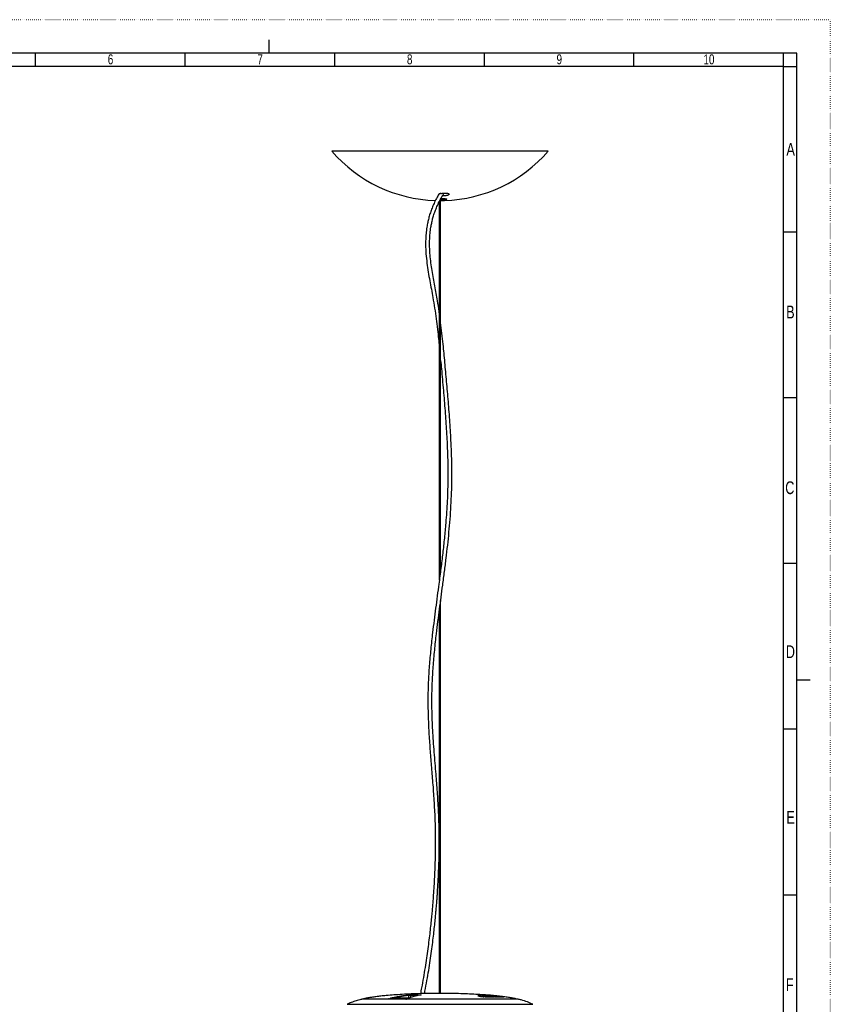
# Model space of a CAD drawing. Extents: x 0 to 594, y 0 to 841.
# Tile 17 of 17: x 291 to 594, y 473 to 841. Entities that reach past the tile are written whole.
import ezdxf

# ---------------------------------------------------------------- set-up
doc = ezdxf.new("R2010")
doc.units = 0
doc.linetypes.add('SLD-PUNTI', pattern=[0.635, 0, -0.635])
doc.linetypes.add('SLD-SOLIDO', pattern=[0])
doc.layers.get('0').update_dxf_attribs({"linetype": 'CONTINUOUS'})
doc.styles.add('SLDTEXTSTYLE2', font='ARIALN.TTF', dxfattribs={"width": 0.87})

msp = doc.modelspace()

# ---------------------------------------------------------------- linework, layer by layer
at = {"color": 7, "linetype": 'SLD-PUNTI'}
for q in [(0, 841), (594.5, 0)]:
    msp.add_line((594.5, 841), q, dxfattribs=at)
at = {"color": 7, "linetype": 'SLD-SOLIDO'}
for p, q in [((384.5, 833.5), (384.5, 828.5)), ((582, 828.5), (12.5, 828.5)), ((297.25, 823.5), (297.25, 828.5)), ((353.2, 823.5), (353.2, 828.5)), ((409.15, 823.5), (409.15, 828.5)), ((465.1, 823.5), (465.1, 828.5)), ((521.05, 823.5), (521.05, 828.5)), ((577, 823.5), (577, 828.5)), ((577, 823.5), (577, 828.5)), ((577, 823.5), (577, 828.5)), ((582, 12.5), (582, 828.5)), ((577, 823.5), (17.5, 823.5)), ((577, 17.5), (577, 823.5)), ((577, 823.5), (582, 823.5)), ((408.3, 791.79), (408.08, 791.79)), ((488.95, 791.79), (408.3, 791.79)), ((448.87, 774.05), (449.13, 774.06)), ((448.26, 772.92), (448.26, 731.39)), ((448.46, 773.32), (450.21, 773.32)), ((448.76, 635.14), (448.76, 773.32)), ((582, 761.5), (577, 761.5)), ((582, 761.5), (577, 761.5)), ((448.26, 731.39), (448.26, 631.31)), ((582, 699.5), (577, 699.5)), ((582, 699.5), (577, 699.5)), ((582, 637.5), (577, 637.5)), ((582, 637.5), (577, 637.5)), ((448.76, 476.68), (448.76, 623.68)), ((448.26, 619.89), (448.26, 476.68)), ((582, 594), (587, 594)), ((582, 575.5), (577, 575.5)), ((582, 575.5), (577, 575.5)), ((582, 513.5), (577, 513.5)), ((582, 513.5), (577, 513.5)), ((437.69, 476.15), (441.03, 476.15)), ((450.89, 476.68), (447.19, 476.68)), ((462.72, 475.64), (462.73, 475.74)), ((463.91, 475.61), (463.91, 475.69)), ((464.05, 475.75), (464.05, 475.63)), ((464.55, 475.47), (464.54, 475.55)), ((465.36, 475.38), (464.55, 475.52)), ((464.63, 475.27), (464.63, 475.38)), ((464.97, 475.28), (464.97, 475.38)), ((465.16, 475.75), (465.16, 475.67)), ((466.2, 475.75), (466.2, 475.64)), ((466.27, 475.61), (466.26, 475.67)), ((466.5, 475.45), (466.32, 475.47)), ((466.5, 475.39), (466.5, 475.49)), ((466.55, 475.27), (466.55, 475.4)), ((467.12, 475.69), (467.12, 475.75)), ((467.27, 475.59), (467.27, 475.63)), ((467.53, 475.55), (467.53, 475.63)), ((467.95, 475.51), (467.53, 475.58)), ((467.72, 475.27), (467.72, 475.39)), ((467.76, 475.7), (467.76, 475.74)), ((467.95, 475.49), (467.95, 475.52)), ((468.85, 475.27), (468.85, 475.39)), ((469.32, 475.28), (468.85, 475.35)), ((469.25, 475.72), (469.25, 475.75)), ((469.29, 475.43), (469.29, 475.47)), ((469.32, 475.28), (469.32, 475.38)), ((469.56, 475.28), (469.56, 475.38)), ((469.86, 475.28), (469.56, 475.32)), ((469.57, 475.53), (469.57, 475.54)), ((472.12, 475.42), (469.68, 475.75)), ((469.86, 475.28), (469.86, 475.38)), ((470.1, 475.28), (470.1, 475.38)), ((470.31, 475.27), (470.1, 475.3)), ((470.31, 475.27), (470.31, 475.38)), ((470.53, 475.28), (470.53, 475.38)), ((470.75, 475.28), (470.53, 475.31)), ((470.75, 475.28), (470.75, 475.38)), ((470.97, 475.27), (470.97, 475.38)), ((471.17, 475.28), (470.97, 475.3)), ((471.17, 475.28), (471.17, 475.38)), ((471.36, 475.28), (471.36, 475.38)), ((471.61, 475.27), (471.36, 475.31)), ((471.61, 475.27), (471.6, 475.38)), ((471.76, 475.28), (471.76, 475.38)), ((471.95, 475.28), (471.76, 475.3)), ((471.95, 475.28), (471.95, 475.38)), ((472.1, 475.27), (472.1, 475.38)), ((472.29, 475.28), (472.1, 475.3)), ((472.29, 475.28), (472.29, 475.38)), ((472.43, 475.28), (472.43, 475.38)), ((428.96, 474.51), (419.36, 474.51)), ((429.2, 474.54), (429.19, 474.54)), ((433.74, 475.04), (437.2, 475.04)), ((477.67, 474.51), (435.86, 474.51))]:
    msp.add_line(p, q, dxfattribs=at)
at = {"color": 8, "linetype": 'SLD-SOLIDO'}
for p, q in [((437.54, 475.91), (437.54, 475.15)), ((440.35, 475.91), (437.54, 475.91)), ((450.9, 476.68), (447.18, 476.68)), ((464.31, 475.6), (464.31, 475.66)), ((464.92, 475.61), (464.92, 475.66)), ((465.36, 475.38), (465.36, 475.48)), ((465.46, 475.62), (465.46, 475.67)), ((465.95, 475.44), (465.95, 475.48)), ((466.35, 475.27), (466.35, 475.37)), ((466.55, 475.56), (466.55, 475.66)), ((467.08, 475.62), (467.08, 475.66)), ((467.55, 475.27), (467.55, 475.37)), ((467.73, 475.38), (467.73, 475.48)), ((468.24, 475.44), (468.24, 475.48)), ((468.42, 475.69), (468.42, 475.7)), ((468.73, 475.27), (468.72, 475.37)), ((468.93, 475.62), (468.93, 475.65)), ((413.76, 472.61), (483.26, 472.61)), ((428.94, 474.51), (419.33, 474.51)), ((419.91, 474.6), (428.9, 474.6)), ((435.75, 474.54), (429.2, 474.54)), ((477.7, 474.51), (435.85, 474.51)), ((436.49, 474.68), (435.87, 474.46)), ((436.64, 474.6), (477.12, 474.6))]:
    msp.add_line(p, q, dxfattribs=at)
at = {"color": 8, "linetype": 'SLD-SOLIDO', "flags": 128}
msp.add_lwpolyline([(436.85, 475.04), (436.85, 475.07), (436.85, 475.86)], dxfattribs=at)
at = {"color": 7, "linetype": 'SLD-SOLIDO', "flags": 128}
msp.add_lwpolyline([(429.25, 474.56), (429.24, 474.56), (429.24, 474.55)], dxfattribs=at)
at = {"color": 7, "linetype": 'SLD-SOLIDO'}
for centre, radius, start, end in [((448.51, 826.74), 53.44, 220.8322, 268.1772), ((448.51, 826.74), 53.44, 271.8228, 319.1678), ((419.36, 474.36), 0.15, 90, 101.6615), ((419.98, 474.36), 0.25, 106.4096, 141.9728), ((477.05, 474.36), 0.25, 38.0272, 73.5904), ((477.67, 474.36), 0.15, 78.3385, 90)]:
    msp.add_arc(centre, radius, start, end, dxfattribs=at)
at = {"color": 8, "linetype": 'SLD-SOLIDO'}
for centre, radius, start, end in [((436.61, 475.87), 0.234, 358.7735, 81.0742), ((437.76, 475.94), 0.224, 108.4126, 186.0472), ((441.09, 476), 0.161, 115.2442, 174.1687), ((428.98, 474.42), 0.193, 116.3166, 153.145), ((429.24, 474.46), 0.216, 38.9505, 86.1132), ((435.76, 474.44), 0.102, 46.0095, 93.1199), ((435.77, 474.45), 0.104, 4.1893, 86.9111), ((435.76, 474.44), 0.101, 10.88, 37.3029), ((436.52, 474.48), 0.194, 89.3601, 121.8068), ((436.76, 474.46), 0.184, 132.7429, 164.396)]:
    msp.add_arc(centre, radius, start, end, dxfattribs=at)
at = {"color": 7, "linetype": 'SLD-SOLIDO'}
for points, knots in [([(448.11, 775.75), (447.8, 775.21), (447.14, 774.09), (446.28, 772.34), (445.52, 770.54), (444.89, 768.81), (444.39, 767.13), (443.98, 765.5), (443.62, 763.64), (443.33, 761.57), (443.16, 759.32), (443.11, 757.22), (443.15, 755.24), (443.3, 752.81), (443.61, 749.9), (444.11, 746.57), (444.68, 743.33), (445.28, 740.17), (445.91, 736.77), (446.51, 733.1), (447.08, 729.15), (447.56, 725.31), (447.95, 721.85), (448.17, 719.67), (448.26, 718.72)], [0, 0, 0, 0, 0.029321, 0.061449, 0.091628, 0.120165, 0.147317, 0.173285, 0.198234, 0.236322, 0.272449, 0.306784, 0.33939, 0.370689, 0.429691, 0.488946, 0.548133, 0.606838, 0.664621, 0.738947, 0.812589, 0.885573, 0.950211, 1, 1, 1, 1]), ([(448.26, 731.38), (448.26, 731.4), (448.24, 731.53), (448.04, 733.03), (447.66, 735.4), (447.11, 738.59), (446.58, 741.37), (446.05, 744.21), (445.54, 747.11), (445.11, 750.05), (444.82, 752.64), (444.67, 754.9), (444.61, 756.83), (444.64, 758.88), (444.79, 761.07), (445.05, 763.09), (445.39, 764.9), (445.76, 766.48), (446.24, 768.11), (446.84, 769.81), (447.58, 771.57), (448.47, 773.38), (449.33, 774.93), (449.93, 775.83), (450.14, 776.15)], [0, 0, 0, 0, 0.0009842, 0.0093887, 0.1062257, 0.1716236, 0.2380841, 0.3051953, 0.3725339, 0.4397073, 0.5064084, 0.5461319, 0.5869767, 0.6299567, 0.6751042, 0.7226133, 0.7536889, 0.7860071, 0.8197892, 0.8553367, 0.8930178, 0.9332807, 0.9766551, 1, 1, 1, 1]), ([(448.88, 775.94), (448.85, 775.94), (448.71, 775.93), (448.47, 775.91), (448.24, 775.84), (448.12, 775.79), (448.11, 775.75), (448.11, 775.75)], [0, 0, 0, 0, 0.08059, 0.395697, 0.69812, 0.92886, 1, 1, 1, 1]), ([(449.48, 774.07), (449.55, 774.07), (449.83, 774.07), (450.26, 774.05), (450.7, 774), (450.99, 773.93), (451.08, 773.85), (450.98, 773.76), (450.67, 773.69), (450.21, 773.62), (449.71, 773.59), (449.2, 773.58), (448.83, 773.58), (448.64, 773.59), (448.61, 773.59)], [0, 0, 0, 0, 0.03956, 0.135261, 0.231402, 0.328941, 0.428241, 0.528914, 0.62995, 0.730155, 0.828715, 0.886409, 0.985445, 1, 1, 1, 1]), ([(448.87, 774.05), (448.96, 774.06), (449.15, 774.07), (449.36, 774.07), (449.48, 774.07)], [0, 0, 0, 0, 0.433846, 1, 1, 1, 1]), ([(448.88, 775.94), (448.92, 775.96), (449.04, 776), (449.27, 776.05), (449.59, 776.11), (449.93, 776.14), (450.28, 776.16), (450.63, 776.15), (450.96, 776.12), (451.25, 776.07), (451.58, 775.99), (451.87, 775.84), (451.94, 775.64), (451.77, 775.44), (451.42, 775.29), (451.04, 775.19), (450.73, 775.14), (450.38, 775.11), (450.03, 775.09), (449.72, 775.1), (449.54, 775.11), (449.47, 775.12)], [0, 0, 0, 0, 0.021669, 0.067055, 0.11256, 0.157531, 0.202901, 0.248146, 0.293513, 0.338543, 0.383888, 0.473878, 0.563925, 0.654007, 0.744316, 0.789566, 0.834971, 0.880046, 0.925347, 0.970669, 1, 1, 1, 1]), ([(449.52, 774.06), (449.57, 774.07), (449.73, 774.07), (449.99, 774.06), (450.29, 774.04), (450.54, 774.01), (450.73, 773.98), (450.83, 773.95), (450.87, 773.93), (450.86, 773.94), (450.86, 773.94)], [0, 0, 0, 0, 0.066484, 0.236202, 0.404788, 0.572665, 0.739071, 0.875336, 0.986055, 1, 1, 1, 1]), ([(442.7, 476.62), (442.83, 477.26), (443.22, 479.18), (443.79, 482.4), (444.43, 486.19), (444.98, 489.83), (445.46, 493.26), (445.87, 496.48), (446.23, 499.47), (446.53, 502.24), (446.77, 504.67), (446.97, 506.77), (447.13, 508.59), (447.27, 510.31), (447.41, 512), (447.53, 513.7), (447.69, 516.19), (447.88, 519.48), (448.06, 523.44), (448.17, 527.28), (448.24, 530.99), (448.25, 534.67), (448.2, 538.29), (448.1, 541.83), (447.95, 545.3), (447.76, 548.71), (447.54, 552.07), (447.29, 555.4), (447, 558.99), (446.69, 562.82), (446.36, 566.93), (446.05, 571.06), (445.82, 574.79), (445.66, 578.09), (445.55, 580.96), (445.49, 583.86), (445.48, 586.8), (445.52, 589.78), (445.62, 592.79), (445.77, 595.84), (445.98, 598.91), (446.23, 602), (446.52, 605.1), (446.84, 608.2), (447.25, 611.81), (447.75, 615.92), (448.34, 620.48), (448.94, 624.99), (449.56, 629.67), (450.2, 634.49), (450.82, 639.45), (451.39, 644.36), (451.89, 649.23), (452.31, 654.13), (452.64, 659.07), (452.86, 663.89), (452.96, 668.59), (452.97, 673.17), (452.87, 677.86), (452.7, 682.32), (452.47, 686.5), (452.22, 690.37), (451.94, 694.24), (451.64, 698.08), (451.32, 701.87), (450.99, 705.59), (450.66, 709.22), (450.35, 712.75), (450.02, 716.19), (449.67, 719.84), (449.26, 723.69), (448.93, 726.37), (448.76, 727.71)], [0, 0, 0, 0, 0.008088, 0.024184, 0.039463, 0.053877, 0.06739, 0.079761, 0.091221, 0.10176, 0.111372, 0.118798, 0.125554, 0.131873, 0.138207, 0.144568, 0.150954, 0.166107, 0.181403, 0.195441, 0.209585, 0.223735, 0.237904, 0.252119, 0.266405, 0.28077, 0.295243, 0.309817, 0.324449, 0.342747, 0.360956, 0.379027, 0.396898, 0.408671, 0.420325, 0.431872, 0.443299, 0.454619, 0.465916, 0.477274, 0.488746, 0.500368, 0.512137, 0.524028, 0.536032, 0.554204, 0.572499, 0.590844, 0.609244, 0.630182, 0.65084, 0.671188, 0.691349, 0.711379, 0.731337, 0.751279, 0.768759, 0.786366, 0.804193, 0.822204, 0.836682, 0.851175, 0.865647, 0.880063, 0.894394, 0.90861, 0.922701, 0.936691, 0.950656, 0.964659, 0.982283, 1, 1, 1, 1]), ([(448.76, 713.54), (448.86, 712.47), (449.08, 710.12), (449.42, 706.36), (449.77, 702.4), (450.1, 698.48), (450.41, 694.65), (450.69, 690.78), (450.94, 686.9), (451.17, 682.78), (451.35, 678.45), (451.46, 673.94), (451.47, 669.53), (451.39, 665.21), (451.23, 660.98), (450.99, 656.8), (450.64, 652.15), (450.17, 647.02), (449.54, 641.38), (448.84, 635.67), (448.14, 630.34), (447.48, 625.39), (446.88, 620.87), (446.29, 616.31), (445.79, 612.2), (445.38, 608.57), (445.05, 605.46), (444.76, 602.35), (444.5, 599.25), (444.29, 596.16), (444.13, 593.09), (444.02, 590.05), (443.98, 587.05), (443.99, 583.96), (444.06, 580.79), (444.18, 577.56), (444.34, 574.37), (444.54, 571.23), (444.76, 568.11), (445.01, 565.01), (445.26, 561.93), (445.52, 558.77), (445.77, 555.53), (446.02, 552.21), (446.25, 548.85), (446.44, 545.45), (446.6, 541.99), (446.7, 538.47), (446.75, 534.86), (446.74, 531.2), (446.68, 527.49), (446.57, 523.86), (446.42, 520.31), (446.23, 516.86), (446.04, 513.91), (445.86, 511.44), (445.7, 509.42), (445.52, 507.31), (445.3, 505), (445.04, 502.44), (444.73, 499.62), (444.37, 496.58), (443.95, 493.32), (443.47, 489.88), (442.92, 486.28), (442.3, 482.56), (441.72, 479.3), (441.32, 477.32), (441.17, 476.59)], [0, 0, 0, 0, 0.013709, 0.030193, 0.046831, 0.062081, 0.077421, 0.092819, 0.108239, 0.123641, 0.142035, 0.160245, 0.178225, 0.196065, 0.213863, 0.231675, 0.249518, 0.274183, 0.299077, 0.324356, 0.350068, 0.369662, 0.389207, 0.408703, 0.428081, 0.440888, 0.453581, 0.466152, 0.478579, 0.490857, 0.503021, 0.515128, 0.527249, 0.539463, 0.553347, 0.567365, 0.581531, 0.595838, 0.61026, 0.62476, 0.639332, 0.653939, 0.669507, 0.685008, 0.700397, 0.715661, 0.73083, 0.745913, 0.760947, 0.775968, 0.790991, 0.805909, 0.819714, 0.833411, 0.847, 0.854959, 0.862878, 0.871092, 0.880281, 0.890657, 0.90206, 0.914483, 0.927912, 0.942329, 0.957421, 0.973399, 0.990214, 1, 1, 1, 1]), ([(444.25, 476.66), (443.23, 476.64), (441.04, 476.6), (437.75, 476.48), (434.45, 476.31), (431.36, 476.11), (428.7, 475.9), (426.45, 475.68), (424.61, 475.46), (422.99, 475.24), (421.6, 474.99), (420.6, 474.8), (420.09, 474.64), (419.95, 474.6)], [0, 0, 0, 0, 0.125417, 0.26829, 0.404179, 0.531515, 0.648713, 0.732665, 0.808656, 0.875988, 0.93405, 0.982371, 1, 1, 1, 1]), ([(441.36, 476.1), (440.99, 476.03), (440, 475.85), (438.72, 475.56), (437.8, 475.24), (437.5, 475.13)], [0, 0, 0, 0, 0.281729, 0.767101, 1, 1, 1, 1]), ([(441.35, 476.1), (441.35, 476.1), (441.35, 476.1), (441.33, 476.09), (441.31, 476.09), (441.3, 476.09)], [0, 0, 0, 0, 0.206964, 0.752899, 1, 1, 1, 1]), ([(447.18, 476.68), (447.04, 476.68), (446.34, 476.68), (445.36, 476.68), (444.52, 476.66), (444.25, 476.65)], [0, 0, 0, 0, 0.144366, 0.721835, 1, 1, 1, 1]), ([(477.08, 474.59), (476.91, 474.65), (476.32, 474.83), (475.18, 475.04), (473.61, 475.3), (471.76, 475.54), (469.67, 475.77), (467.35, 475.98), (464.74, 476.18), (461.85, 476.35), (458.7, 476.5), (455.4, 476.61), (452.77, 476.67), (451.25, 476.68), (450.86, 476.68)], [0, 0, 0, 0, 0.0204199, 0.070616, 0.1314866, 0.2024092, 0.2826064, 0.3712175, 0.4673445, 0.5806639, 0.7007333, 0.8263302, 0.9561294, 1, 1, 1, 1]), ([(464.24, 475.75), (464.21, 475.75), (464.18, 475.75), (464.12, 475.75), (464.1, 475.75), (464.05, 475.74), (464.04, 475.73), (464.06, 475.72), (464.07, 475.72), (464.1, 475.71), (464.12, 475.7), (464.19, 475.69), (464.25, 475.68), (464.31, 475.66)], [0, 0, 0, 0, 0.125, 0.125, 0.25, 0.25, 0.5, 0.5, 0.625, 0.625, 0.75, 0.75, 1, 1, 1, 1]), ([(465.23, 475.66), (465.16, 475.68), (465.09, 475.69), (464.93, 475.71), (464.84, 475.72), (464.7, 475.73), (464.65, 475.73), (464.56, 475.74), (464.52, 475.74), (464.39, 475.75), (464.31, 475.75), (464.24, 475.75)], [0, 0, 0, 0, 0.25, 0.25, 0.5, 0.5, 0.625, 0.625, 0.75, 0.75, 1, 1, 1, 1]), ([(464.56, 475.7), (464.54, 475.7), (464.52, 475.7), (464.49, 475.7), (464.5, 475.69), (464.52, 475.68), (464.54, 475.68), (464.58, 475.67), (464.61, 475.67), (464.63, 475.66)], [0, 0, 0, 0, 0.25, 0.25, 0.5, 0.5, 0.75, 0.75, 1, 1, 1, 1]), ([(464.92, 475.66), (464.9, 475.67), (464.87, 475.67), (464.82, 475.68), (464.79, 475.68), (464.72, 475.69), (464.69, 475.7), (464.62, 475.7), (464.59, 475.7), (464.56, 475.7)], [0, 0, 0, 0, 0.25, 0.25, 0.5, 0.5, 0.75, 0.75, 1, 1, 1, 1]), ([(465.33, 475.75), (465.27, 475.75), (465.22, 475.75), (465.18, 475.74), (465.17, 475.74), (465.16, 475.73), (465.16, 475.73), (465.17, 475.72), (465.19, 475.72), (465.22, 475.71), (465.25, 475.7), (465.32, 475.69), (465.39, 475.68), (465.46, 475.67)], [0, 0, 0, 0, 0.25, 0.25, 0.375, 0.375, 0.5, 0.5, 0.625, 0.625, 0.75, 0.75, 1, 1, 1, 1]), ([(466.26, 475.67), (466.19, 475.68), (466.12, 475.69), (465.97, 475.71), (465.88, 475.72), (465.71, 475.73), (465.63, 475.74), (465.46, 475.75), (465.39, 475.75), (465.33, 475.75)], [0, 0, 0, 0, 0.25, 0.25, 0.5, 0.5, 0.75, 0.75, 1, 1, 1, 1]), ([(465.36, 475.48), (465.42, 475.46), (465.5, 475.45), (465.66, 475.43), (465.75, 475.41), (465.89, 475.4), (465.93, 475.39), (466.03, 475.39), (466.07, 475.38), (466.2, 475.37), (466.28, 475.37), (466.35, 475.37)], [0, 0, 0, 0, 0.25, 0.25, 0.5, 0.5, 0.625, 0.625, 0.75, 0.75, 1, 1, 1, 1]), ([(466.35, 475.27), (466.32, 475.27), (466.28, 475.27), (466.2, 475.27), (466.16, 475.27), (466.03, 475.28), (465.93, 475.29), (465.79, 475.31), (465.75, 475.31), (465.66, 475.33), (465.62, 475.33), (465.5, 475.35), (465.42, 475.36), (465.36, 475.38)], [0, 0, 0, 0, 0.125, 0.125, 0.25, 0.25, 0.5, 0.5, 0.625, 0.625, 0.75, 0.75, 1, 1, 1, 1]), ([(465.46, 475.67), (465.51, 475.66), (465.57, 475.65), (465.7, 475.63), (465.77, 475.62), (465.99, 475.6), (466.14, 475.58), (466.45, 475.56), (466.6, 475.54), (466.82, 475.52), (466.9, 475.51), (467.04, 475.49), (467.11, 475.48), (467.17, 475.47)], [0, 0, 0, 0, 0.125, 0.125, 0.25, 0.25, 0.5, 0.5, 0.75, 0.75, 0.875, 0.875, 1, 1, 1, 1]), ([(465.73, 475.67), (465.71, 475.67), (465.68, 475.68), (465.64, 475.68), (465.63, 475.69), (465.61, 475.69), (465.6, 475.7), (465.62, 475.7), (465.63, 475.7), (465.65, 475.7)], [0, 0, 0, 0, 0.25, 0.25, 0.5, 0.5, 0.75, 0.75, 1, 1, 1, 1]), ([(465.65, 475.7), (465.68, 475.7), (465.71, 475.7), (465.78, 475.69), (465.81, 475.69), (465.91, 475.68), (465.97, 475.67), (466.03, 475.66)], [0, 0, 0, 0, 0.25, 0.25, 0.5, 0.5, 1, 1, 1, 1]), ([(465.66, 475.48), (465.69, 475.48), (465.71, 475.47), (465.77, 475.46), (465.8, 475.46), (465.86, 475.45), (465.9, 475.44), (465.97, 475.44), (466, 475.44), (466.02, 475.44)], [0, 0, 0, 0, 0.25, 0.25, 0.5, 0.5, 0.75, 0.75, 1, 1, 1, 1]), ([(467.42, 475.48), (467.36, 475.49), (467.3, 475.5), (467.17, 475.52), (467.1, 475.53), (466.89, 475.55), (466.74, 475.57), (466.44, 475.6), (466.29, 475.61), (466.07, 475.63), (466, 475.64), (465.89, 475.65), (465.85, 475.65), (465.79, 475.66), (465.76, 475.66), (465.73, 475.67)], [0, 0, 0, 0, 0.125, 0.125, 0.25, 0.25, 0.5, 0.5, 0.75, 0.75, 0.875, 0.875, 0.9375, 0.9375, 1, 1, 1, 1]), ([(466.02, 475.44), (466.05, 475.44), (466.07, 475.44), (466.09, 475.44), (466.09, 475.45), (466.06, 475.46), (466.04, 475.46), (466, 475.47), (465.98, 475.48), (465.95, 475.48)], [0, 0, 0, 0, 0.25, 0.25, 0.5, 0.5, 0.75, 0.75, 1, 1, 1, 1]), ([(466.2, 475.74), (466.2, 475.74), (466.19, 475.73), (466.23, 475.72), (466.34, 475.7), (466.48, 475.68), (466.55, 475.66)], [0, 0, 0, 0, 0.017205, 0.277945, 0.615299, 1, 1, 1, 1]), ([(466.35, 475.37), (466.38, 475.37), (466.42, 475.37), (466.47, 475.37), (466.49, 475.38), (466.54, 475.38), (466.55, 475.39), (466.53, 475.41), (466.52, 475.41), (466.49, 475.43), (466.47, 475.43), (466.4, 475.45), (466.34, 475.46), (466.28, 475.48)], [0, 0, 0, 0, 0.125, 0.125, 0.25, 0.25, 0.5, 0.5, 0.625, 0.625, 0.75, 0.75, 1, 1, 1, 1]), ([(467.35, 475.66), (467.27, 475.67), (467.19, 475.68), (467.02, 475.7), (466.93, 475.71), (466.78, 475.73), (466.74, 475.73), (466.64, 475.74), (466.6, 475.74), (466.47, 475.75), (466.39, 475.75), (466.33, 475.75)], [0, 0, 0, 0, 0.25, 0.25, 0.5, 0.5, 0.625, 0.625, 0.75, 0.75, 1, 1, 1, 1]), ([(466.54, 475.3), (466.54, 475.29), (466.54, 475.28), (466.46, 475.27), (466.39, 475.27), (466.35, 475.27)], [0, 0, 0, 0, 0.310552, 0.695407, 1, 1, 1, 1]), ([(466.5, 475.49), (466.58, 475.47), (466.66, 475.46), (466.83, 475.44), (466.92, 475.42), (467.11, 475.4), (467.21, 475.39), (467.35, 475.38), (467.4, 475.38), (467.48, 475.37), (467.51, 475.37), (467.55, 475.37)], [0, 0, 0, 0, 0.25, 0.25, 0.5, 0.5, 0.75, 0.75, 0.875, 0.875, 1, 1, 1, 1]), ([(467.55, 475.27), (467.5, 475.27), (467.41, 475.27), (467.24, 475.29), (467.02, 475.31), (466.78, 475.34), (466.62, 475.37), (466.55, 475.38)], [0, 0, 0, 0, 0.163618, 0.327586, 0.488308, 0.744303, 1, 1, 1, 1]), ([(466.82, 475.66), (466.79, 475.67), (466.76, 475.67), (466.71, 475.68), (466.69, 475.68), (466.66, 475.69), (466.65, 475.7), (466.66, 475.7), (466.68, 475.7), (466.7, 475.7)], [0, 0, 0, 0, 0.25, 0.25, 0.5, 0.5, 0.75, 0.75, 1, 1, 1, 1]), ([(466.7, 475.7), (466.72, 475.7), (466.75, 475.7), (466.82, 475.69), (466.86, 475.69), (466.96, 475.68), (467.02, 475.67), (467.08, 475.66)], [0, 0, 0, 0, 0.25, 0.25, 0.5, 0.5, 1, 1, 1, 1]), ([(467.21, 475.44), (467.19, 475.44), (467.17, 475.44), (467.13, 475.44), (467.11, 475.44), (467.04, 475.45), (467, 475.46), (466.87, 475.47), (466.8, 475.49), (466.73, 475.5)], [0, 0, 0, 0, 0.125, 0.125, 0.25, 0.25, 0.5, 0.5, 1, 1, 1, 1]), ([(467.17, 475.47), (467.19, 475.47), (467.21, 475.46), (467.25, 475.46), (467.26, 475.45), (467.27, 475.45), (467.27, 475.44), (467.25, 475.44), (467.23, 475.44), (467.21, 475.44)], [0, 0, 0, 0, 0.25, 0.25, 0.5, 0.5, 0.75, 0.75, 1, 1, 1, 1]), ([(467.55, 475.37), (467.58, 475.37), (467.61, 475.37), (467.65, 475.37), (467.68, 475.38), (467.72, 475.38), (467.73, 475.39), (467.69, 475.41), (467.66, 475.43), (467.55, 475.45), (467.49, 475.46), (467.42, 475.48)], [0, 0, 0, 0, 0.125, 0.125, 0.25, 0.25, 0.5, 0.5, 0.75, 0.75, 1, 1, 1, 1]), ([(467.71, 475.29), (467.71, 475.29), (467.72, 475.28), (467.67, 475.27), (467.59, 475.27), (467.55, 475.27)], [0, 0, 0, 0, 0.1567762, 0.5794106, 1, 1, 1, 1]), ([(467.73, 475.48), (467.81, 475.46), (467.89, 475.45), (468.06, 475.43), (468.15, 475.41), (468.29, 475.4), (468.34, 475.39), (468.43, 475.39), (468.47, 475.38), (468.6, 475.37), (468.67, 475.37), (468.72, 475.37)], [0, 0, 0, 0, 0.25, 0.25, 0.5, 0.5, 0.625, 0.625, 0.75, 0.75, 1, 1, 1, 1]), ([(468.73, 475.27), (468.7, 475.27), (468.67, 475.27), (468.6, 475.27), (468.56, 475.27), (468.43, 475.28), (468.34, 475.29), (468.2, 475.31), (468.15, 475.31), (468.06, 475.33), (468.02, 475.33), (467.89, 475.35), (467.8, 475.36), (467.73, 475.38)], [0, 0, 0, 0, 0.125, 0.125, 0.25, 0.25, 0.5, 0.5, 0.625, 0.625, 0.75, 0.75, 1, 1, 1, 1]), ([(468.35, 475.44), (468.33, 475.44), (468.3, 475.44), (468.24, 475.44), (468.2, 475.45), (468.14, 475.46), (468.1, 475.46), (468.04, 475.47), (468.02, 475.48), (467.99, 475.48)], [0, 0, 0, 0, 0.25, 0.25, 0.5, 0.5, 0.75, 0.75, 1, 1, 1, 1]), ([(469.14, 475.65), (469.05, 475.66), (468.95, 475.67), (468.75, 475.7), (468.64, 475.71), (468.48, 475.72), (468.43, 475.73), (468.33, 475.73), (468.28, 475.74), (468.2, 475.74), (468.17, 475.74), (468.1, 475.75), (468.07, 475.75), (468.05, 475.75)], [0, 0, 0, 0, 0.25, 0.25, 0.5, 0.5, 0.625, 0.625, 0.75, 0.75, 0.875, 0.875, 1, 1, 1, 1]), ([(468.24, 475.48), (468.27, 475.47), (468.29, 475.47), (468.34, 475.46), (468.36, 475.45), (468.39, 475.45), (468.39, 475.44), (468.39, 475.44), (468.37, 475.44), (468.35, 475.44)], [0, 0, 0, 0, 0.25, 0.25, 0.5, 0.5, 0.75, 0.75, 1, 1, 1, 1]), ([(468.93, 475.65), (468.89, 475.65), (468.84, 475.66), (468.75, 475.67), (468.7, 475.68), (468.63, 475.68), (468.6, 475.69), (468.55, 475.69), (468.53, 475.69), (468.47, 475.7), (468.44, 475.7), (468.42, 475.7)], [0, 0, 0, 0, 0.25, 0.25, 0.5, 0.5, 0.625, 0.625, 0.75, 0.75, 1, 1, 1, 1]), ([(468.85, 475.39), (468.84, 475.4), (468.8, 475.42), (468.7, 475.44), (468.67, 475.45), (468.59, 475.46), (468.54, 475.47), (468.5, 475.48)], [0, 0, 0, 0, 0.5, 0.5, 0.75, 0.75, 1, 1, 1, 1]), ([(468.72, 475.37), (468.76, 475.37), (468.84, 475.37), (468.84, 475.38), (468.85, 475.39)], [0, 0, 0, 0, 0.55393, 1, 1, 1, 1]), ([(468.85, 475.29), (468.85, 475.28), (468.86, 475.28), (468.81, 475.27), (468.75, 475.27), (468.73, 475.27)], [0, 0, 0, 0, 0.176265, 0.6627464, 1, 1, 1, 1]), ([(469.22, 475.6), (469.21, 475.6), (469.2, 475.61), (469.16, 475.61), (469.13, 475.62), (469.05, 475.63), (468.99, 475.64), (468.93, 475.65)], [0, 0, 0, 0, 0.25, 0.25, 0.5, 0.5, 1, 1, 1, 1]), ([(469.65, 475.56), (469.65, 475.56), (469.63, 475.57), (469.57, 475.58), (469.52, 475.59), (469.38, 475.61), (469.26, 475.63), (469.14, 475.65)], [0, 0, 0, 0, 0.25, 0.25, 0.5, 0.5, 1, 1, 1, 1]), ([(469.17, 475.6), (469.19, 475.6), (469.21, 475.6), (469.21, 475.6), (469.21, 475.6)], [0, 0, 0, 0, 0.742891, 1, 1, 1, 1]), ([(469.49, 475.54), (469.49, 475.54), (469.5, 475.54), (469.51, 475.54), (469.52, 475.54), (469.53, 475.54), (469.54, 475.54), (469.55, 475.54), (469.56, 475.54), (469.57, 475.54)], [0.0000315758, 0.0000315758, 0.0000315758, 0.0000315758, 0.000131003, 0.000131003, 0.000131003, 0.0002620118, 0.0002620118, 0.0002620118, 0.0004023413, 0.0004023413, 0.0004023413, 0.0004023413]), ([(419.34, 474.49), (419.21, 474.47), (418.46, 474.35), (417.12, 473.94), (415.4, 473.34), (414.31, 472.85), (413.8, 472.62)], [0, 0, 0, 0, 0.066095, 0.388299, 0.715655, 1, 1, 1, 1]), ([(429.03, 474.52), (429.02, 474.52), (429, 474.51), (428.97, 474.51), (428.95, 474.51)], [0, 0, 0, 0, 0.125804, 1, 1, 1, 1]), ([(429.24, 474.55), (429.24, 474.55), (429.23, 474.55), (429.21, 474.55), (429.2, 474.54), (429.19, 474.54)], [0, 0, 0, 0, 0.042329, 0.893861, 1, 1, 1, 1]), ([(433.74, 475.04), (432.99, 475.04), (432.24, 475.03), (430.74, 474.89), (429.99, 474.77), (429.25, 474.56)], [0, 0, 0, 0, 0.5, 0.5, 1, 1, 1, 1]), ([(435.85, 474.51), (435.84, 474.51), (435.83, 474.52), (435.81, 474.52), (435.81, 474.52), (435.81, 474.52)], [0, 0, 0, 0, 0.387984, 0.864975, 1, 1, 1, 1]), ([(435.85, 474.51), (435.85, 474.51), (435.85, 474.51), (435.85, 474.51), (435.85, 474.51), (435.85, 474.51)], [0, 0, 0, 0, 0.108719, 0.959548, 1, 1, 1, 1]), ([(436.42, 474.64), (436.41, 474.63), (436.37, 474.61), (436.33, 474.57), (436.31, 474.53), (436.3, 474.51)], [0, 0, 0, 0, 0.212601, 0.769193, 1, 1, 1, 1]), ([(437.43, 475.12), (437.38, 475.11), (437.16, 475.03), (436.82, 474.88), (436.54, 474.71), (436.42, 474.64)], [0, 0, 0, 0, 0.145162, 0.651832, 1, 1, 1, 1]), ([(483.25, 472.61), (482.57, 472.91), (481.16, 473.53), (479.29, 474.17), (478.09, 474.4), (477.68, 474.48)], [0, 0, 0, 0, 0.376596, 0.788464, 1, 1, 1, 1])]:
    msp.add_open_spline(points, degree=3, knots=knots, dxfattribs=at)
at = {"color": 8, "linetype": 'SLD-SOLIDO'}
for points, knots in [([(448.65, 773.66), (448.68, 773.66), (448.87, 773.65), (449.21, 773.65), (449.67, 773.66), (450.12, 773.7), (450.54, 773.76), (450.79, 773.83), (450.89, 773.9), (450.85, 773.93), (450.85, 773.93)], [0, 0, 0, 0, 0.03177, 0.199871, 0.297802, 0.465018, 0.63482, 0.805627, 0.975169, 1, 1, 1, 1]), ([(429.26, 474.67), (429.56, 474.79), (429.86, 474.89), (430.47, 475.07), (430.78, 475.14), (431.7, 475.36), (432.32, 475.48), (433.55, 475.69), (434.17, 475.78), (435.41, 475.95), (436.03, 476.03), (436.65, 476.1)], [0, 0, 0, 0, 0.125, 0.125, 0.25, 0.25, 0.5, 0.5, 0.75, 0.75, 1, 1, 1, 1]), ([(436.85, 475.86), (435.73, 475.72), (434.16, 475.53), (432.21, 475.19), (431.37, 474.99), (430.98, 474.9)], [0, 0, 0, 0, 0.569575, 0.799425, 1, 1, 1, 1]), ([(436.65, 476.1), (436.71, 476.1), (436.79, 476.11), (436.96, 476.12), (437.06, 476.13), (437.2, 476.14), (437.25, 476.14), (437.35, 476.14), (437.4, 476.14), (437.49, 476.15), (437.53, 476.15), (437.62, 476.15), (437.66, 476.15), (437.69, 476.15)], [0, 0, 0, 0, 0.25, 0.25, 0.5, 0.5, 0.625, 0.625, 0.75, 0.75, 0.875, 0.875, 1, 1, 1, 1]), ([(437.54, 475.91), (437.49, 475.92), (437.44, 475.92), (437.31, 475.91), (437.25, 475.91), (437.05, 475.89), (436.93, 475.88), (436.85, 475.86)], [0, 0, 0, 0, 0.25, 0.25, 0.5, 0.5, 1, 1, 1, 1]), ([(441.03, 476.15), (441.11, 476.15), (441.19, 476.15), (441.32, 476.14), (441.36, 476.14), (441.41, 476.13), (441.42, 476.13), (441.43, 476.12), (441.43, 476.12), (441.43, 476.11), (441.4, 476.1), (441.36, 476.1)], [0, 0, 0, 0, 0.25, 0.25, 0.5, 0.5, 0.625, 0.625, 0.75, 0.75, 1, 1, 1, 1]), ([(428.9, 474.6), (428.95, 474.6), (429.02, 474.61), (429.15, 474.63), (429.21, 474.65), (429.26, 474.67)], [0, 0, 0, 0, 0.5, 0.5, 1, 1, 1, 1]), ([(435.82, 474.58), (436.05, 474.67), (436.4, 474.81), (436.76, 474.87), (436.89, 474.89)], [0, 0, 0, 0, 0.647199, 1, 1, 1, 1]), ([(436.52, 474.67), (436.49, 474.65), (436.49, 474.63), (436.53, 474.61), (436.58, 474.6), (436.64, 474.6)], [0, 0, 0, 0, 0.5, 0.5, 1, 1, 1, 1]), ([(437.5, 475.13), (437.49, 475.13), (437.31, 475.07), (436.99, 474.93), (436.68, 474.76), (436.52, 474.67)], [0, 0, 0, 0, 0.045692, 0.522952, 1, 1, 1, 1])]:
    msp.add_open_spline(points, degree=3, knots=knots, dxfattribs=at)
at = {"color": 7, "linetype": 'SLD-SOLIDO'}
for points in [[(464.63, 475.27), (464, 475.42), (463.36, 475.54), (462.72, 475.64)], [(463.61, 475.74), (463.32, 475.75), (463.02, 475.75), (462.73, 475.74)], [(462.73, 475.74), (463.36, 475.64), (464, 475.52), (464.63, 475.38)], [(463.36, 475.69), (463.54, 475.69), (463.73, 475.69), (463.91, 475.69)], [(463.83, 475.61), (463.67, 475.64), (463.51, 475.67), (463.36, 475.69)], [(463.91, 475.69), (463.81, 475.71), (463.71, 475.73), (463.61, 475.74)], [(464.24, 475.61), (464.1, 475.61), (463.96, 475.61), (463.83, 475.61)], [(464.13, 475.55), (464.27, 475.55), (464.41, 475.55), (464.54, 475.55)], [(464.97, 475.38), (464.69, 475.44), (464.41, 475.5), (464.13, 475.55)], [(464.54, 475.55), (464.44, 475.57), (464.34, 475.59), (464.24, 475.61)], [(464.31, 475.66), (464.66, 475.61), (465.01, 475.54), (465.36, 475.48)], [(464.63, 475.66), (464.98, 475.61), (465.32, 475.55), (465.66, 475.48)], [(464.63, 475.38), (464.74, 475.38), (464.86, 475.38), (464.97, 475.38)], [(464.97, 475.28), (464.86, 475.28), (464.75, 475.28), (464.63, 475.27)], [(465.95, 475.48), (465.61, 475.55), (465.27, 475.61), (464.92, 475.66)], [(466.28, 475.48), (465.93, 475.54), (465.58, 475.61), (465.23, 475.66)], [(466.03, 475.66), (466.11, 475.66), (466.19, 475.67), (466.26, 475.67)], [(466.33, 475.75), (466.29, 475.75), (466.25, 475.75), (466.23, 475.75)], [(466.73, 475.5), (466.65, 475.49), (466.58, 475.49), (466.5, 475.49)], [(466.55, 475.66), (466.94, 475.61), (467.34, 475.54), (467.73, 475.48)], [(467.99, 475.48), (467.6, 475.55), (467.21, 475.61), (466.82, 475.66)], [(467.08, 475.66), (467.14, 475.65), (467.2, 475.64), (467.27, 475.63)], [(467.12, 475.75), (467.85, 475.64), (468.59, 475.52), (469.32, 475.38)], [(467.41, 475.75), (467.31, 475.75), (467.22, 475.75), (467.12, 475.75)], [(467.27, 475.63), (467.35, 475.63), (467.44, 475.63), (467.53, 475.63)], [(467.53, 475.63), (467.47, 475.64), (467.41, 475.65), (467.35, 475.66)], [(470.1, 475.38), (469.2, 475.52), (468.31, 475.64), (467.41, 475.75)], [(468.05, 475.75), (467.95, 475.75), (467.86, 475.75), (467.76, 475.74)], [(467.76, 475.74), (468.61, 475.64), (469.46, 475.52), (470.31, 475.38)], [(467.82, 475.67), (468.11, 475.63), (468.41, 475.58), (468.7, 475.53)], [(468.86, 475.53), (468.52, 475.58), (468.17, 475.63), (467.82, 475.67)], [(467.95, 475.52), (468.05, 475.51), (468.15, 475.49), (468.24, 475.48)], [(468.22, 475.52), (468.13, 475.52), (468.04, 475.52), (467.95, 475.52)], [(468.5, 475.48), (468.4, 475.49), (468.31, 475.51), (468.22, 475.52)], [(468.42, 475.7), (468.39, 475.7), (468.37, 475.7), (468.35, 475.7)], [(468.35, 475.7), (468.6, 475.66), (468.85, 475.63), (469.1, 475.6)], [(468.55, 475.75), (469.42, 475.64), (470.3, 475.52), (471.17, 475.38)], [(468.73, 475.75), (468.67, 475.75), (468.61, 475.75), (468.55, 475.75)], [(468.7, 475.53), (468.76, 475.53), (468.81, 475.53), (468.86, 475.53)], [(471.36, 475.38), (470.49, 475.52), (469.61, 475.64), (468.73, 475.75)], [(469.07, 475.75), (469.02, 475.75), (468.97, 475.75), (468.92, 475.74)], [(468.92, 475.74), (469.81, 475.64), (470.71, 475.52), (471.6, 475.38)], [(469.06, 475.47), (469.13, 475.47), (469.21, 475.47), (469.29, 475.47)], [(469.56, 475.38), (469.39, 475.41), (469.22, 475.44), (469.06, 475.47)], [(470.71, 475.56), (470.16, 475.63), (469.62, 475.69), (469.07, 475.75)], [(469.1, 475.6), (469.13, 475.6), (469.15, 475.6), (469.17, 475.6)], [(469.25, 475.75), (469.74, 475.69), (470.22, 475.63), (470.71, 475.56)], [(469.4, 475.74), (469.35, 475.75), (469.3, 475.75), (469.25, 475.75)], [(469.29, 475.47), (469.48, 475.44), (469.67, 475.41), (469.86, 475.38)], [(469.32, 475.38), (469.4, 475.38), (469.48, 475.38), (469.56, 475.38)], [(469.56, 475.28), (469.48, 475.28), (469.4, 475.28), (469.32, 475.28)], [(472.1, 475.38), (471.2, 475.52), (470.3, 475.64), (469.4, 475.74)], [(470.53, 475.38), (470.18, 475.44), (469.83, 475.49), (469.49, 475.54)], [(469.54, 475.75), (470.46, 475.64), (471.37, 475.52), (472.29, 475.38)], [(469.68, 475.75), (469.63, 475.75), (469.59, 475.75), (469.54, 475.75)], [(469.57, 475.54), (469.96, 475.49), (470.36, 475.44), (470.75, 475.38)], [(470.97, 475.38), (470.53, 475.44), (470.09, 475.5), (469.65, 475.56)], [(469.86, 475.38), (469.94, 475.38), (470.02, 475.38), (470.1, 475.38)], [(470.1, 475.28), (470.02, 475.28), (469.94, 475.28), (469.86, 475.28)], [(470.15, 475.61), (470.75, 475.54), (471.35, 475.46), (471.95, 475.38)], [(471.76, 475.38), (471.22, 475.46), (470.69, 475.54), (470.15, 475.61)], [(470.31, 475.38), (470.38, 475.38), (470.45, 475.38), (470.53, 475.38)], [(470.53, 475.28), (470.46, 475.28), (470.38, 475.27), (470.31, 475.27)], [(470.75, 475.38), (470.83, 475.38), (470.9, 475.38), (470.97, 475.38)], [(470.97, 475.27), (470.9, 475.27), (470.83, 475.28), (470.75, 475.28)], [(471.17, 475.38), (471.23, 475.38), (471.3, 475.38), (471.36, 475.38)], [(471.36, 475.28), (471.3, 475.28), (471.23, 475.28), (471.17, 475.28)], [(471.6, 475.38), (471.66, 475.38), (471.71, 475.38), (471.76, 475.38)], [(471.76, 475.28), (471.71, 475.28), (471.66, 475.27), (471.61, 475.27)], [(471.95, 475.38), (472, 475.38), (472.05, 475.38), (472.1, 475.38)], [(472.1, 475.27), (472.05, 475.27), (472, 475.28), (471.95, 475.28)], [(472.29, 475.38), (472.34, 475.38), (472.38, 475.38), (472.43, 475.38)], [(472.43, 475.28), (472.39, 475.28), (472.34, 475.28), (472.29, 475.28)], [(429.2, 474.54), (429.16, 474.54), (429.11, 474.53), (429.06, 474.52)]]:
    msp.add_open_spline(points, degree=3, dxfattribs=at)
at = {"color": 8, "linetype": 'SLD-SOLIDO'}
for points in [[(429.06, 474.52), (429.02, 474.52), (428.98, 474.51), (428.94, 474.51)], [(429.25, 474.56), (429.24, 474.55), (429.22, 474.55), (429.2, 474.54)], [(435.75, 474.54), (435.76, 474.55), (435.76, 474.55), (435.77, 474.56)], [(435.78, 474.52), (435.76, 474.53), (435.75, 474.54), (435.75, 474.54)], [(435.77, 474.56), (435.79, 474.56), (435.8, 474.57), (435.82, 474.58)], [(435.85, 474.51), (435.82, 474.51), (435.8, 474.52), (435.78, 474.52)]]:
    msp.add_open_spline(points, degree=3, dxfattribs=at)

# ---------------------------------------------------------------- texts
at = {"color": 7, "linetype": 'CONTINUOUS', "attachment_point": 2, "style": 'SLDTEXTSTYLE2'}
for s, insert, char_height in [('6', (325.28, 828.03), 3.7), ('7', (381.23, 828.03), 3.7), ('8', (437.18, 828.03), 3.7), ('9', (493.13, 828.03), 3.7), ('10', (549.11, 828.03), 3.704), ('A', (579.67, 794.91), 4.76), ('B', (579.56, 734), 4.76), ('C', (579.36, 668.27), 4.76), ('D', (579.57, 606.91), 4.76), ('E', (579.63, 544.95), 4.76), ('F', (579.31, 482.31), 4.76)]:
    msp.add_mtext(s, dxfattribs=dict(at, insert=insert, char_height=char_height))

doc.saveas('drawing.dxf')
